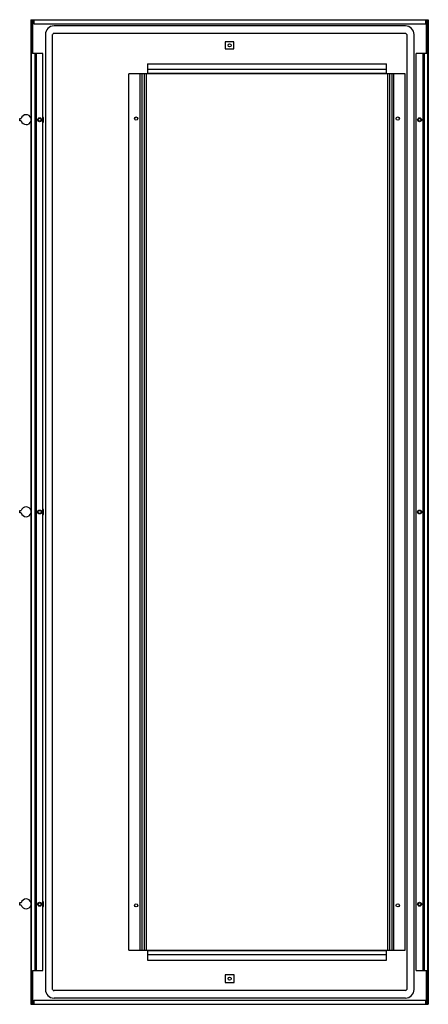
# Model space of a CAD drawing. Header units: millimetres. Extents: x 433 to 1253, y 166 to 2143.
import ezdxf

# ---------------------------------------------------------------- set-up
doc = ezdxf.new("R2010")
doc.units = ezdxf.units.MM
doc.header["$LTSCALE"] = 151.49309
doc.layers.get('0').update_dxf_attribs({"linetype": 'CONTINUOUS'})

msp = doc.modelspace()

# ---------------------------------------------------------------- linework, layer by layer
at = {"color": 7, "linetype": 'Continuous'}
for p, q in [((455.5, 2143.4), (455.5, 166.4)), ((455.5, 2143.4), (1253, 2143.4)), ((456.1, 2143.4), (456.1, 166.4)), ((458.7, 2075.4), (458.7, 2143.4)), ((459.4, 2075.4), (459.4, 2143.4)), ((461, 2143.4), (461, 2135.4)), ((461, 2135.4), (1247.5, 2135.4)), ((1247.5, 2143.4), (1247.5, 2135.4)), ((1249.1, 2075.4), (1249.1, 2143.4)), ((1249.9, 2075.4), (1249.9, 2143.4)), ((1252.4, 166.4), (1252.4, 2143.4)), ((1253, 2143.4), (1253, 166.4)), ((1207, 2130.8), (501.8, 2130.8)), ((501.8, 2116.1), (1207, 2116.1)), ((484.4, 2113.4), (484.4, 196.4)), ((499.1, 196.4), (499.1, 2113.4)), ((845.5, 2099.2), (845.5, 2084.6)), ((863, 2099.2), (845.5, 2099.2)), ((863, 2084.6), (863, 2099.2)), ((1209.7, 2113.4), (1209.7, 196.4)), ((1224.4, 196.4), (1224.4, 2113.4)), ((845.5, 2084.6), (863, 2084.6)), ((479.7, 2075.4), (458.7, 2075.4)), ((463.8, 234.4), (463.8, 2075.4)), ((465.9, 2075.4), (465.9, 234.4)), ((479.7, 234.4), (479.7, 2075.4)), ((1228.9, 234.4), (1228.9, 2075.4)), ((1249.9, 2075.4), (1228.9, 2075.4)), ((1242.6, 234.4), (1242.6, 2075.4)), ((1244.7, 2075.4), (1244.7, 234.4)), ((689.3, 2054.9), (689.3, 2034.9)), ((689.3, 2054.9), (1169.3, 2054.9)), ((689.3, 2044.1), (1169.3, 2044.1)), ((1169.3, 2043.6), (689.3, 2043.6)), ((1169.3, 2034.9), (1169.3, 2054.9)), ((651.8, 274.9), (651.8, 2034.9)), ((1206.8, 2034.9), (651.8, 2034.9)), ((675, 274.9), (675, 2034.9)), ((678, 2034.9), (678, 274.9)), ((683.5, 274.9), (683.5, 2034.9)), ((687, 2034.9), (687, 274.9)), ((689.3, 2036), (1169.3, 2036)), ((1171.5, 274.9), (1171.5, 2034.9)), ((1175, 2034.9), (1175, 274.9)), ((1180.5, 274.9), (1180.5, 2034.9)), ((1183.5, 2034.9), (1183.5, 274.9)), ((1206.8, 274.9), (1206.8, 2034.9)), ((432.9, 1940.3), (432.9, 1945.1)), ((432.9, 1945.1), (436.2, 1945.1)), ((436.2, 1940.3), (432.9, 1940.3)), ((480.8, 1947.2), (479.7, 1947.2)), ((479.7, 1937.5), (480.8, 1937.5)), ((480.8, 1937.5), (480.8, 1947.2)), ((1227.9, 1947.3), (1227.9, 1937.6)), ((1228.9, 1947.3), (1227.9, 1947.3)), ((1227.9, 1937.6), (1228.9, 1937.6)), ((432.9, 1153), (432.9, 1157.8)), ((432.9, 1157.8), (436.2, 1157.8)), ((436.2, 1153), (432.9, 1153)), ((480.8, 1159.7), (479.7, 1159.7)), ((479.7, 1150), (480.8, 1150)), ((480.8, 1150), (480.8, 1159.7)), ((1228.9, 1159.8), (1227.9, 1159.8)), ((1227.9, 1159.8), (1227.9, 1150.1)), ((1227.9, 1150.1), (1228.9, 1150.1)), ((432.9, 370.5), (436.2, 370.5)), ((432.9, 365.6), (432.9, 370.5)), ((436.2, 365.6), (432.9, 365.6)), ((480.8, 372.2), (479.7, 372.2)), ((479.7, 362.5), (480.8, 362.5)), ((480.8, 362.5), (480.8, 372.2)), ((1228.9, 372.3), (1227.9, 372.3)), ((1227.9, 372.3), (1227.9, 362.6)), ((1227.9, 362.6), (1228.9, 362.6)), ((651.8, 274.9), (1206.8, 274.9)), ((689.3, 274.9), (689.3, 254.9)), ((1169.3, 273.8), (689.3, 273.8)), ((689.3, 266.3), (1169.3, 266.3)), ((1169.3, 265.7), (689.3, 265.7)), ((1169.3, 254.9), (1169.3, 274.9)), ((689.3, 254.9), (1169.3, 254.9)), ((458.7, 234.4), (479.7, 234.4)), ((458.7, 166.4), (458.7, 234.4)), ((459.4, 166.4), (459.4, 234.4)), ((863.3, 225.3), (845.4, 225.3)), ((845.4, 225.3), (845.4, 210.5)), ((863.3, 210.5), (863.3, 225.3)), ((1228.9, 234.4), (1249.9, 234.4)), ((1249.1, 166.4), (1249.1, 234.4)), ((1249.9, 166.4), (1249.9, 234.4)), ((845.4, 210.5), (863.3, 210.5)), ((1207, 193.8), (501.8, 193.8)), ((501.8, 179.1), (1207, 179.1)), ((455.5, 166.4), (1253, 166.4)), ((461, 174.4), (1247.5, 174.4)), ((461, 174.4), (461, 166.4)), ((1247.5, 174.4), (1247.5, 166.4))]:
    msp.add_line(p, q, dxfattribs=at)
for centre, radius in [((854.3, 2092), 3.04), ((473, 1942.4), 3.94), ((473, 1942.4), 3), ((666.7, 1944.9), 3.21), ((1191.8, 1944.9), 3.21), ((1235.5, 1942.4), 3.94), ((1235.5, 1942.4), 3), ((473, 1154.9), 3.94), ((473, 1154.9), 3), ((1235.5, 1154.9), 3.94), ((1235.5, 1154.9), 3), ((473, 367.4), 3.94), ((473, 367.4), 3), ((666.7, 365.1), 3.21), ((1191.8, 365.1), 3.21), ((1235.5, 367.4), 3.94), ((1235.5, 367.4), 3), ((854.3, 217.9), 3.04)]:
    msp.add_circle(centre, radius, dxfattribs=at)
for centre, radius, start, end in [((501.8, 2113.4), 17.4, 90, 180), ((501.8, 2113.4), 2.65, 90, 180), ((1207, 2113.4), 17.4, 0, 90), ((1207, 2113.4), 2.65, 0, 90), ((445.9, 1942.7), 10, 16.6904, 166.1139), ((445.9, 1942.7), 10, 193.8861, 343.1733), ((445.9, 1155.4), 10, 16.6904, 166.1139), ((445.9, 1155.4), 10, 193.8861, 343.1733), ((445.9, 368), 10, 16.6904, 166.1139), ((445.9, 368), 10, 193.8861, 343.1733), ((501.8, 196.4), 17.4, 180, 270), ((501.8, 196.4), 2.65, 180, 270), ((1207, 196.4), 17.4, 270, 360), ((1207, 196.4), 2.65, 270, 360)]:
    msp.add_arc(centre, radius, start, end, dxfattribs=at)

doc.saveas('drawing.dxf')
